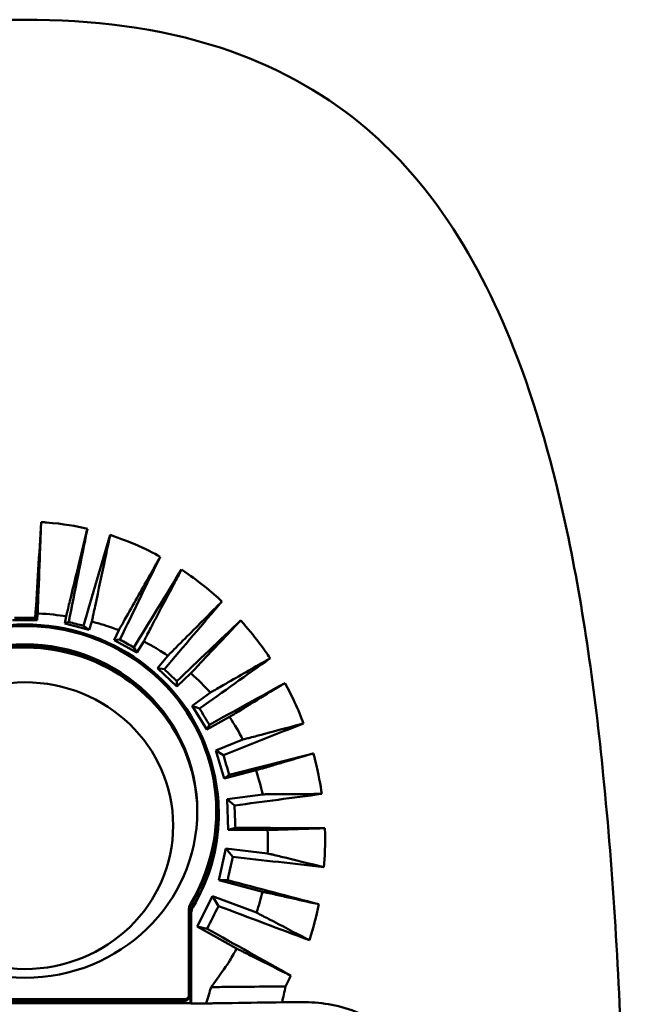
# Model space of a CAD drawing. Header units: millimetres. Extents: x 393 to 1646, y 325 to 1077.
# Tile 8 of 10: x 1197 to 1285, y 654 to 797. Entities that reach past the tile are written whole.
import ezdxf

# ---------------------------------------------------------------- set-up
doc = ezdxf.new("R2010")
doc.units = ezdxf.units.MM
doc.header["$LTSCALE"] = 4
doc.layers.add('Visibile (ISO)', color=7, linetype='Continuous', lineweight=50)

msp = doc.modelspace()

# ---------------------------------------------------------------- linework, layer by layer
at = {"layer": 'Visibile (ISO)'}
for p, q in [((1195.495, 710.091), (1199.064, 710.091)), ((1198.785, 710.445), (1195.773, 710.445)), ((1199.064, 710.091), (1198.785, 710.445)), ((1199.064, 710.091), (1199.127, 711.066)), ((1203.265, 710.649), (1203.06, 709.583)), ((1203.06, 709.583), (1203.646, 709.824)), ((1206.61, 708.663), (1206.985, 709.88)), ((1203.06, 709.583), (1206.61, 708.663)), ((1206.61, 708.663), (1205.764, 709.273)), ((1210.901, 708.627), (1210.224, 707.206)), ((1210.224, 707.206), (1211.059, 707.263)), ((1210.224, 707.206), (1213.503, 705.382)), ((1213.503, 705.382), (1214.514, 707.01)), ((1213.503, 705.382), (1213.08, 706.134)), ((1218.014, 704.936), (1216.511, 703.141)), ((1216.511, 703.141), (1217.515, 702.968)), ((1216.511, 703.141), (1219.318, 700.457)), ((1219.318, 700.457), (1221.342, 702.375)), ((1219.318, 700.457), (1219.322, 701.23)), ((1224.17, 699.589), (1221.52, 697.679)), ((1221.52, 697.679), (1222.61, 697.256)), ((1221.52, 697.679), (1223.643, 694.227)), ((1223.643, 694.227), (1226.945, 696.045)), ((1223.643, 694.227), (1224.038, 694.916)), ((1228.895, 692.766), (1224.947, 691.201)), ((1224.947, 691.201), (1226.056, 690.524)), ((1224.947, 691.201), (1226.181, 687.132)), ((1226.181, 687.132), (1230.795, 688.306)), ((1226.181, 687.132), (1226.916, 687.655)), ((1231.765, 684.823), (1226.608, 684.138)), ((1226.608, 684.138), (1227.681, 683.209)), ((1226.608, 684.138), (1226.776, 679.671)), ((1225.029, 682.144), (1225.029, 682.397)), ((1226.776, 679.671), (1227.8, 679.964)), ((1226.776, 679.671), (1232.467, 679.646)), ((1226.434, 676.944), (1225.421, 672.359)), ((1226.434, 676.944), (1227.428, 675.761)), ((1232.474, 676.26), (1226.434, 676.944)), ((1225.421, 672.359), (1226.685, 672.362)), ((1225.421, 672.359), (1231.714, 670.699)), ((1224.475, 670.06), (1222.25, 665.678)), ((1224.475, 670.06), (1225.346, 668.626)), ((1230.878, 667.664), (1224.475, 670.06)), ((1221.029, 655.605), (1221.029, 667.986)), ((1221.31, 654.515), (1221.313, 667.49)), ((1221.39, 654.496), (1221.394, 667.474)), ((1222.25, 665.678), (1223.699, 665.336)), ((1222.25, 665.678), (1227.985, 662.455)), ((1221.029, 655.351), (1221.029, 655.605)), ((1173.248, 654.516), (1221.31, 654.515)), ((1174.029, 655.121), (1220.529, 655.121)), ((1220.529, 654.867), (1174.029, 654.867)), ((1221.31, 654.515), (1221.39, 654.496)), ((1221.39, 654.496), (1223.569, 654.496)), ((1234.588, 654.668), (1237.951, 654.668))]:
    msp.add_line(p, q, dxfattribs=at)
for centre, major_axis, ratio, start_param, end_param in [((1181.311, 594), (-24.394, -334.999), 0.0285082, 1.9278778, 1.9724076), ((1199.114, 594), (60.188, 334.986), 0.0500061, 1.1833934, 1.2267499), ((1135.963, 594), (-112.885, -334.848), 0.0893923, 1.9522029, 1.9944173), ((1184.416, 594), (153.411, 334.849), 0.0655453, 1.2174879, 1.2559198), ((1112.974, 594), (-216.879, -334.728), 0.0622394, 1.9524167, 1.9884986), ((1166.746, 594), (271.88, 334.448), 0.0707123, 1.2656941, 1.2969115), ((1197.279, 682.397), (27.75, 0), 0.9672427, 5.758629, 9.9493343), ((1700.865, 594), (1307.03, -334.796), 0.0089497, 4.3244329, 4.3261843), ((1077.176, 594), (-361.78, -334.707), 0.0387493, 1.9384782, 1.9664315), ((1197.279, 682.389), (28, 0), 0.9672485, 0.2933583, 2.8482343), ((1446.421, 594), (611.108, -334.748), 0.0212585, 4.3287022, 4.3322837), ((1197.279, 682.144), (25, 0), 0.9672427, 0.005249, 3.1363436), ((1197.276, 681.858), (25.08, 0), 0.9672427, 0.2679806, 2.8531846), ((1197.279, 682.119), (28, 0), 0.9672485, 0.2979831, 1.0559633), ((1141.031, 594), (452.66, 333.772), 0.0633188, 1.3201314, 1.3431292), ((1360.462, 594), (358.645, -334.706), 0.0391114, 4.3391994, 4.3446819), ((1008.763, 594), (-617.468, -334.749), 0.0210009, 1.915509, 1.9345244), ((1316.674, 594), (214.824, -334.729), 0.0626896, 4.3588475, 4.3661828), ((1090.056, 594), (824.428, 333.02), 0.0441092, 1.3729593, 1.3872871), ((1289.828, 594), (111.264, -334.851), 0.0898748, 4.3902588, 4.3991903), ((807.649, 594), (-1331.143, -334.796), 0.0087741, 1.8890115, 1.8986807), ((870.774, 594), (2463.056, 332.514), 0.0165384, 1.4179553, 1.4231479), ((1271.571, 594), (-23.227, 334.989), 0.1164755, 1.2931735, 1.3032089), ((1197.279, 682.144), (27.75, 0), 0.9672427, 5.758629, 6.2831853), ((1258.42, 594), (62.736, 334.89), 0.1369206, 1.3498862, 1.3603362), ((1580.118, 594), (-2886.075, 332.493), 0.0141734, 4.8319185, 4.836532), ((1573.38, 594), (1283.724, -334.795), 0.0091265, 4.4413047, 4.4519728), ((1223.029, 667.986), (-2, 0), 0.9672427, 5.758629, 6.2831853), ((1223.029, 667.732), (-2, 0), 0.9672427, 5.758629, 6.2831853), ((1248.824, 594), (158.164, 334.209), 0.1454972, 1.4148967, 1.4249592), ((1311.104, 594), (-873.202, 332.968), 0.0421934, 4.8116706, 4.8268334), ((1382.332, 594), (604.848, -334.747), 0.0215179, 4.4589432, 4.4797015), ((1220.529, 655.605), (0.5, 0), 0.9672427, 4.712389, 6.2831853), ((1220.529, 655.351), (0.5, 0), 0.9672427, 4.712389, 6.2831853)]:
    msp.add_ellipse(centre, major_axis=major_axis, ratio=ratio, start_param=start_param, end_param=end_param, dxfattribs=at)
for centre, major_axis in [((1197.279, 682.397), (25, 0)), ((1197.276, 680.284), (21.5, 0))]:
    msp.add_ellipse(centre, major_axis=major_axis, ratio=0.9672427, dxfattribs=at)
for points, knots in [([(1109.779, 594), (1109.779, 611.268), (1110.019, 628.59), (1111.313, 662.576), (1112.354, 679.361), (1116.134, 711.218), (1118.776, 726.506), (1127.212, 753.088), (1132.654, 764.997), (1144.015, 778.139), (1147.385, 781.315), (1156.795, 788.249), (1163.505, 791.528), (1176.638, 795.451), (1183.063, 796.488), (1192.07, 797.1), (1194.676, 797.182), (1197.279, 797.182)], [0, 0, 0, 0, 5.1804341, 5.1804341, 10.3224267, 10.3224267, 15.2561788, 15.2561788, 19.5040392, 19.5040392, 21.003995, 21.003995, 23.2691077, 23.2691077, 25.2000702, 25.2000702, 25.9809702, 25.9809702, 25.9809702, 25.9809702]), ([(1197.279, 797.182), (1206.868, 797.182), (1216.701, 796.03), (1233.165, 790.675), (1240.219, 786.84), (1250.609, 778.263), (1254.556, 773.833), (1262.089, 763.085), (1265.402, 756.497), (1271.453, 741.195), (1273.914, 732.255), (1278.3, 711.608), (1279.94, 699.689), (1282.599, 673.139), (1283.438, 658.336), (1284.558, 627.086), (1284.779, 610.519), (1284.779, 594)], [0, 0, 0, 0, 2.8765404, 2.8765404, 5.3167279, 5.3167279, 7.2497886, 7.2497886, 9.6896927, 9.6896927, 12.7117567, 12.7117567, 16.5074337, 16.5074337, 21.0329946, 21.0329946, 25.9888162, 25.9888162, 25.9888162, 25.9888162]), ([(1199.217, 713.39), (1199.314, 715.911), (1199.411, 718.433), (1199.491, 720.527), (1199.534, 721.641), (1199.579, 722.81), (1199.626, 724.032), (1199.63, 724.125), (1199.633, 724.218), (1199.637, 724.312)], [0.4283764, 0.4283764, 0.4283764, 0.4283764, 1.3790202, 1.3790202, 1.3790202, 1.884551, 1.884551, 1.884551, 1.9231605, 1.9231605, 1.9231605, 1.9231605]), ([(1206.342, 723.34), (1204.699, 723.721), (1202.916, 724.062), (1200.223, 724.273), (1200.078, 724.285), (1199.637, 724.312)], [-15.1446356, -15.1446356, -15.1446356, -15.1446356, -3.6909106, -3.6909106, -2.9318655, -2.9318655, -2.9318655, -2.9318655]), ([(1203.812, 712.901), (1204.405, 715.346), (1204.987, 717.75), (1205.49, 719.825), (1205.752, 720.903), (1206.015, 721.991), (1206.277, 723.071), (1206.299, 723.16), (1206.321, 723.25), (1206.342, 723.34)], [-1.86736, -1.86736, -1.86736, -1.86736, -0.890048, -0.890048, -0.890048, -0.3827429, -0.3827429, -0.3827429, -0.3406872, -0.3406872, -0.3406872, -0.3406872]), ([(1209.653, 722.445), (1209.634, 722.355), (1209.615, 722.265), (1209.595, 722.175), (1209.375, 721.14), (1209.152, 720.093), (1208.93, 719.05), (1208.475, 716.914), (1207.954, 714.46), (1207.458, 712.12)], [-2.1788152, -2.1788152, -2.1788152, -2.1788152, -2.1266118, -2.1266118, -2.1266118, -1.5264364, -1.5264364, -1.5264364, -0.2974666, -0.2974666, -0.2974666, -0.2974666]), ([(1216.905, 719.293), (1215.985, 719.797), (1214.732, 720.439), (1212.191, 721.525), (1211.432, 721.805), (1209.653, 722.445)], [-2.2034597, -2.2034597, -2.2034597, -2.2034597, -1.0165273, -1.0165273, -0.2244248, -0.2244248, -0.2244248, -0.2244248]), ([(1212.016, 710.607), (1213.193, 712.697), (1214.385, 714.815), (1215.462, 716.728), (1215.9, 717.506), (1216.339, 718.288), (1216.776, 719.065), (1216.819, 719.141), (1216.862, 719.217), (1216.905, 719.293)], [-1.7208056, -1.7208056, -1.7208056, -1.7208056, -0.7233204, -0.7233204, -0.7233204, -0.3180544, -0.3180544, -0.3180544, -0.2783269, -0.2783269, -0.2783269, -0.2783269]), ([(1219.996, 717.448), (1219.956, 717.372), (1219.915, 717.295), (1219.875, 717.219), (1219.499, 716.505), (1219.126, 715.795), (1218.757, 715.096), (1218.12, 713.885), (1217.504, 712.712), (1216.458, 710.719), (1216.043, 709.928), (1215.629, 709.139), (1215.6, 709.084), (1215.571, 709.028), (1215.542, 708.972)], [-1.8434809, -1.8434809, -1.8434809, -1.8434809, -1.8034653, -1.8034653, -1.8034653, -1.4295147, -1.4295147, -1.4295147, -0.7824968, -0.7824968, -0.3709237, -0.3709237, -0.3709237, -0.3419445, -0.3419445, -0.3419445, -0.3419445]), ([(1225.859, 712.802), (1225.162, 713.454), (1224.281, 714.235), (1222.176, 715.917), (1221.397, 716.466), (1219.996, 717.448)], [-1.5538353, -1.5538353, -1.5538353, -1.5538353, -0.8716593, -0.8716593, -0.1887756, -0.1887756, -0.1887756, -0.1887756]), ([(1219.576, 706.5), (1221.226, 708.152), (1222.903, 709.833), (1224.432, 711.369), (1224.856, 711.794), (1225.275, 712.216), (1225.687, 712.63), (1225.745, 712.687), (1225.802, 712.745), (1225.859, 712.802)], [-1.2801313, -1.2801313, -1.2801313, -1.2801313, -0.3252809, -0.3252809, -0.3252809, -0.060748, -0.060748, -0.060748, -0.0240095, -0.0240095, -0.0240095, -0.0240095]), ([(1199.127, 711.066), (1199.133, 711.214), (1199.139, 711.362), (1199.144, 711.509), (1199.154, 711.748), (1199.163, 711.988), (1199.172, 712.228)], [0.1351483, 0.1351483, 0.1351483, 0.1351483, 0.19122149, 0.19122149, 0.19122149, 0.28221417, 0.28221417, 0.28221417, 0.28221417]), ([(1203.265, 710.649), (1203.3, 710.792), (1203.335, 710.935), (1203.369, 711.078), (1203.426, 711.31), (1203.482, 711.542), (1203.538, 711.775)], [-2.16697287, -2.16697287, -2.16697287, -2.16697287, -2.10977084, -2.10977084, -2.10977084, -2.01712519, -2.01712519, -2.01712519, -2.01712519]), ([(1203.265, 710.649), (1202.148, 710.822), (1200.85, 710.981), (1199.186, 711.064), (1199.157, 711.065), (1199.127, 711.066)], [-2.6952344, -2.6952344, -2.6952344, -2.6952344, -1.539815, -1.539815, -1.5206441, -1.5206441, -1.5206441, -1.5206441]), ([(1207.221, 710.998), (1207.172, 710.766), (1207.123, 710.534), (1207.075, 710.306), (1207.045, 710.164), (1207.015, 710.022), (1206.985, 709.88)], [-0.09937644, -0.09937644, -0.09937644, -0.09937644, 0.02548406, 0.02548406, 0.02548406, 0.10281065, 0.10281065, 0.10281065, 0.10281065]), ([(1210.901, 708.627), (1210.309, 708.854), (1209.719, 709.073), (1208.137, 709.566), (1207.563, 709.73), (1206.985, 709.88)], [-0.298796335, -0.298796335, -0.298796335, -0.298796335, -0.240489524, -0.240489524, -0.207678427, -0.207678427, -0.207678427, -0.207678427]), ([(1228.572, 710.058), (1228.517, 710), (1228.462, 709.942), (1228.408, 709.885), (1228.076, 709.533), (1227.745, 709.182), (1227.417, 708.834), (1226.442, 707.8), (1225.506, 706.806), (1224.036, 705.244), (1223.517, 704.691), (1222.998, 704.14), (1222.934, 704.072), (1222.87, 704.003), (1222.806, 703.935)], [-1.6608563, -1.6608563, -1.6608563, -1.6608563, -1.6247992, -1.6247992, -1.6247992, -1.4055712, -1.4055712, -1.4055712, -0.7551508, -0.7551508, -0.405114, -0.405114, -0.405114, -0.3619405, -0.3619405, -0.3619405, -0.3619405]), ([(1232.839, 704.558), (1232.383, 705.244), (1231.893, 705.945), (1230.38, 707.964), (1229.653, 708.815), (1228.572, 710.058)], [-1.3900526, -1.3900526, -1.3900526, -1.3900526, -0.9603746, -0.9603746, -0.2713236, -0.2713236, -0.2713236, -0.2713236]), ([(1210.901, 708.627), (1210.971, 708.752), (1211.042, 708.878), (1211.113, 709.004), (1211.228, 709.207), (1211.343, 709.411), (1211.458, 709.616)], [-2.03845678, -2.03845678, -2.03845678, -2.03845678, -1.97743422, -1.97743422, -1.97743422, -1.87896404, -1.87896404, -1.87896404, -1.87896404]), ([(1215.026, 707.989), (1214.921, 707.787), (1214.815, 707.585), (1214.709, 707.382), (1214.644, 707.258), (1214.579, 707.134), (1214.514, 707.01)], [-0.17288599, -0.17288599, -0.17288599, -0.17288599, -0.06961079, -0.06961079, -0.06961079, -0.0064134, -0.0064134, -0.0064134, -0.0064134]), ([(1218.014, 704.936), (1217.514, 705.273), (1216.909, 705.671), (1215.5, 706.486), (1215.01, 706.754), (1214.514, 707.01)], [-1.11268262, -1.11268262, -1.11268262, -1.11268262, -0.6573307, -0.6573307, -0.42033004, -0.42033004, -0.42033004, -0.42033004]), ([(1218.014, 704.936), (1218.112, 705.035), (1218.211, 705.134), (1218.31, 705.233), (1218.729, 705.651), (1219.152, 706.075), (1219.576, 706.5)], [-1.5843809, -1.5843809, -1.5843809, -1.5843809, -1.52595539, -1.52595539, -1.52595539, -1.28013131, -1.28013131, -1.28013131, -1.28013131]), ([(1226.037, 700.656), (1228.014, 701.786), (1230.016, 702.935), (1231.864, 703.997), (1232.124, 704.147), (1232.384, 704.296), (1232.644, 704.445), (1232.709, 704.483), (1232.774, 704.52), (1232.839, 704.558)], [-1.1996433, -1.1996433, -1.1996433, -1.1996433, -0.2506482, -0.2506482, -0.2506482, -0.1170612, -0.1170612, -0.1170612, -0.0834594, -0.0834594, -0.0834594, -0.0834594]), ([(1222.806, 703.935), (1222.412, 703.516), (1222.015, 703.093), (1221.619, 702.67), (1221.526, 702.572), (1221.434, 702.473), (1221.342, 702.375)], [-0.36194054, -0.36194054, -0.36194054, -0.36194054, -0.09635282, -0.09635282, -0.09635282, -0.0344603, -0.0344603, -0.0344603, -0.0344603]), ([(1224.17, 699.589), (1224.287, 699.656), (1224.405, 699.724), (1224.524, 699.791), (1224.716, 699.901), (1224.908, 700.011), (1225.101, 700.121)], [-1.50098491, -1.50098491, -1.50098491, -1.50098491, -1.44323863, -1.44323863, -1.44323863, -1.34993246, -1.34993246, -1.34993246, -1.34993246]), ([(1235.004, 700.972), (1234.941, 700.933), (1234.879, 700.895), (1234.816, 700.857), (1234.647, 700.754), (1234.477, 700.65), (1234.308, 700.547), (1233.005, 699.752), (1231.77, 698.998), (1230.036, 697.938), (1229.544, 697.637), (1229.053, 697.337), (1228.941, 697.268), (1228.83, 697.2), (1228.718, 697.131)], [-1.4940183, -1.4940183, -1.4940183, -1.4940183, -1.4618714, -1.4618714, -1.4618714, -1.3747122, -1.3747122, -1.3747122, -0.7036438, -0.7036438, -0.4395569, -0.4395569, -0.4395569, -0.3794178, -0.3794178, -0.3794178, -0.3794178]), ([(1237.694, 695.11), (1237.33, 696.069), (1236.914, 697.077), (1235.925, 699.215), (1235.511, 700.016), (1235.004, 700.972)], [-1.7374367, -1.7374367, -1.7374367, -1.7374367, -1.1057772, -1.1057772, -0.5434161, -0.5434161, -0.5434161, -0.5434161]), ([(1227.828, 696.586), (1227.645, 696.474), (1227.462, 696.362), (1227.28, 696.251), (1227.168, 696.182), (1227.056, 696.113), (1226.945, 696.045)], [-0.22011704, -0.22011704, -0.22011704, -0.22011704, -0.12208044, -0.12208044, -0.12208044, -0.06193372, -0.06193372, -0.06193372, -0.06193372]), ([(1230.927, 693.304), (1233.079, 693.875), (1235.246, 694.454), (1237.273, 694.997), (1237.345, 695.017), (1237.417, 695.036), (1237.49, 695.055), (1237.558, 695.074), (1237.626, 695.092), (1237.694, 695.11)], [-1.10604981, -1.10604981, -1.10604981, -1.10604981, -0.18802168, -0.18802168, -0.18802168, -0.15527995, -0.15527995, -0.15527995, -0.1243736, -0.1243736, -0.1243736, -0.1243736]), ([(1228.895, 692.766), (1229.023, 692.8), (1229.152, 692.833), (1229.281, 692.868), (1229.489, 692.923), (1229.699, 692.978), (1229.908, 693.034)], [-1.39647437, -1.39647437, -1.39647437, -1.39647437, -1.34097534, -1.34097534, -1.34097534, -1.25112849, -1.25112849, -1.25112849, -1.25112849]), ([(1221.59, 668.501), (1223.158, 671.138), (1224.257, 674.015), (1225.51, 680.477), (1225.475, 684.036), (1224.55, 688.362), (1224.319, 689.223), (1224.045, 690.07)], [5.2951153, 5.2951153, 5.2951153, 5.2951153, 6.2407738, 6.2407738, 7.3343619, 7.3343619, 7.6107243, 7.6107243, 7.6107243, 7.6107243]), ([(1224.083, 690.221), (1225.099, 687.124), (1225.533, 683.873), (1225.244, 678.402), (1224.846, 676.203), (1223.559, 672.126), (1222.718, 670.251), (1221.67, 668.484)], [-2.3889464, -2.3889464, -2.3889464, -2.3889464, -1.3797159, -1.3797159, -0.6898623, -0.6898623, -0.057652, -0.057652, -0.057652, -0.057652]), ([(1239.113, 690.761), (1239.047, 690.741), (1238.981, 690.722), (1238.915, 690.703), (1238.908, 690.7), (1238.9, 690.698), (1238.893, 690.696), (1237.406, 690.258), (1236, 689.844), (1233.985, 689.249), (1233.366, 689.066), (1232.748, 688.884)], [-1.36716357, -1.36716357, -1.36716357, -1.36716357, -1.33806294, -1.33806294, -1.33806294, -1.33475239, -1.33475239, -1.33475239, -0.67772786, -0.67772786, -0.38692033, -0.38692033, -0.38692033, -0.38692033]), ([(1240.331, 684.884), (1240.154, 686.127), (1239.865, 687.796), (1239.304, 690.043), (1239.214, 690.387), (1239.113, 690.761)], [-2.3880333, -2.3880333, -2.3880333, -2.3880333, -1.0495982, -1.0495982, -0.823781, -0.823781, -0.823781, -0.823781]), ([(1231.768, 688.594), (1231.567, 688.534), (1231.366, 688.475), (1231.165, 688.415), (1231.042, 688.379), (1230.918, 688.342), (1230.795, 688.306)], [-0.23292016, -0.23292016, -0.23292016, -0.23292016, -0.13776454, -0.13776454, -0.13776454, -0.07928734, -0.07928734, -0.07928734, -0.07928734]), ([(1231.765, 684.823), (1231.896, 684.824), (1232.026, 684.824), (1232.157, 684.825), (1232.369, 684.826), (1232.582, 684.827), (1232.795, 684.828)], [-1.373798, -1.373798, -1.373798, -1.373798, -1.31694021, -1.31694021, -1.31694021, -1.2247655, -1.2247655, -1.2247655, -1.2247655]), ([(1233.829, 684.835), (1234.661, 684.84), (1235.495, 684.845), (1237.584, 684.861), (1238.857, 684.871), (1240.128, 684.882), (1240.196, 684.883), (1240.263, 684.884), (1240.331, 684.884)], [-1.07580463, -1.07580463, -1.07580463, -1.07580463, -0.71691947, -0.71691947, -0.1723517, -0.1723517, -0.1723517, -0.14341085, -0.14341085, -0.14341085, -0.14341085]), ([(1240.776, 679.907), (1240.708, 679.905), (1240.642, 679.903), (1240.578, 679.901), (1239.14, 679.856), (1237.769, 679.814), (1235.767, 679.751), (1235.12, 679.731), (1234.475, 679.71)], [-1.28716463, -1.28716463, -1.28716463, -1.28716463, -1.26073441, -1.26073441, -1.26073441, -0.66370061, -0.66370061, -0.37910917, -0.37910917, -0.37910917, -0.37910917]), ([(1233.468, 679.678), (1233.262, 679.672), (1233.055, 679.665), (1232.848, 679.658), (1232.721, 679.654), (1232.594, 679.65), (1232.467, 679.646)], [-0.23095591, -0.23095591, -0.23095591, -0.23095591, -0.13956046, -0.13956046, -0.13956046, -0.08342244, -0.08342244, -0.08342244, -0.08342244]), ([(1234.475, 679.71), (1234.449, 679.709), (1234.423, 679.709), (1234.397, 679.708), (1234.087, 679.698), (1233.778, 679.688), (1233.468, 679.678)], [-0.37910917, -0.37910917, -0.37910917, -0.37910917, -0.36761902, -0.36761902, -0.36761902, -0.23095591, -0.23095591, -0.23095591, -0.23095591]), ([(1232.474, 676.26), (1232.599, 676.229), (1232.724, 676.198), (1232.85, 676.168), (1233.012, 676.128), (1233.174, 676.088), (1233.378, 676.038), (1233.42, 676.027), (1233.461, 676.017)], [-1.31436425, -1.31436425, -1.31436425, -1.31436425, -1.25948366, -1.25948366, -1.25948366, -1.18855455, -1.18855455, -1.1705194, -1.1705194, -1.1705194, -1.1705194]), ([(1234.451, 675.774), (1236.435, 675.287), (1238.456, 674.794), (1240.455, 674.309), (1240.519, 674.293), (1240.583, 674.277), (1240.647, 674.262)], [-1.02707383, -1.02707383, -1.02707383, -1.02707383, -0.16826531, -0.16826531, -0.16826531, -0.14071054, -0.14071054, -0.14071054, -0.14071054]), ([(1232.685, 670.484), (1232.485, 670.528), (1232.284, 670.573), (1232.084, 670.617), (1231.961, 670.645), (1231.837, 670.672), (1231.714, 670.699)], [-0.21098914, -0.21098914, -0.21098914, -0.21098914, -0.12260073, -0.12260073, -0.12260073, -0.06827326, -0.06827326, -0.06827326, -0.06827326]), ([(1239.891, 668.883), (1239.827, 668.897), (1239.764, 668.911), (1239.701, 668.925), (1238.278, 669.242), (1236.924, 669.543), (1235.052, 669.959), (1234.379, 670.108), (1233.707, 670.257), (1233.692, 670.261), (1233.676, 670.264), (1233.661, 670.268)], [-1.20607085, -1.20607085, -1.20607085, -1.20607085, -1.18266137, -1.18266137, -1.18266137, -0.6564686, -0.6564686, -0.36091754, -0.36091754, -0.36091754, -0.35407514, -0.35407514, -0.35407514, -0.35407514]), ([(1221.313, 667.49), (1221.314, 667.665), (1221.336, 667.839), (1221.428, 668.18), (1221.498, 668.346), (1221.59, 668.501)], [0, 0, 0, 0, 0.05415648, 0.05415648, 0.10953181, 0.10953181, 0.10953181, 0.10953181]), ([(1221.67, 668.484), (1221.58, 668.332), (1221.511, 668.168), (1221.417, 667.827), (1221.394, 667.651), (1221.394, 667.474)], [-0.10937649, -0.10937649, -0.10937649, -0.10937649, -0.05490561, -0.05490561, 0, 0, 0, 0]), ([(1230.878, 667.664), (1230.991, 667.605), (1231.104, 667.546), (1231.217, 667.486), (1231.401, 667.39), (1231.585, 667.293), (1231.77, 667.197)], [-1.26751399, -1.26751399, -1.26751399, -1.26751399, -1.21665056, -1.21665056, -1.21665056, -1.13450628, -1.13450628, -1.13450628, -1.13450628]), ([(1232.664, 666.729), (1234.534, 665.751), (1236.409, 664.772), (1238.205, 663.836), (1238.256, 663.809), (1238.307, 663.783), (1238.358, 663.756), (1238.416, 663.726), (1238.475, 663.696), (1238.533, 663.665)], [-1.00179252, -1.00179252, -1.00179252, -1.00179252, -0.1696903, -0.1696903, -0.1696903, -0.14608788, -0.14608788, -0.14608788, -0.11908935, -0.11908935, -0.11908935, -0.11908935]), ([(1224.286, 656.868), (1226.148, 659.417), (1226.423, 659.823), (1227.364, 661.34), (1227.695, 661.917), (1227.985, 662.455)], [-1.3173116, -1.3173116, -1.3173116, -1.3173116, -1.13321143, -1.13321143, -1.00851245, -1.00851245, -1.00851245, -1.00851245]), ([(1228.872, 662.012), (1228.689, 662.104), (1228.506, 662.195), (1228.323, 662.287), (1228.21, 662.343), (1228.098, 662.399), (1227.985, 662.455)], [-0.20242439, -0.20242439, -0.20242439, -0.20242439, -0.11701101, -0.11701101, -0.11701101, -0.06442875, -0.06442875, -0.06442875, -0.06442875]), ([(1235.849, 658.526), (1235.791, 658.555), (1235.733, 658.584), (1235.674, 658.614), (1235.541, 658.68), (1235.408, 658.747), (1235.274, 658.814), (1233.492, 659.705), (1231.623, 660.639), (1229.762, 661.568)], [-1.2977992, -1.2977992, -1.2977992, -1.2977992, -1.26958778, -1.26958778, -1.26958778, -1.20495042, -1.20495042, -1.20495042, -0.34031854, -0.34031854, -0.34031854, -0.34031854]), ([(1235.083, 656.969), (1235.039, 656.969), (1234.995, 656.969), (1234.951, 656.968), (1233.75, 656.956), (1232.531, 656.945), (1229.224, 656.914), (1227.964, 656.902), (1226.747, 656.891)], [-0.0179232, -0.0179232, -0.0179232, -0.0179232, 0, 0, 0, 0.4901656, 0.4901656, 1.3351182, 1.3351182, 1.3351182, 1.3351182]), ([(1234.588, 654.668), (1234.667, 655.043), (1234.747, 655.418), (1234.912, 656.185), (1234.997, 656.577), (1235.083, 656.969)], [-0.28860358, -0.28860358, -0.28860358, -0.28860358, -0.17173293, -0.17173293, -0.04926624, -0.04926624, -0.04926624, -0.04926624]), ([(1223.569, 654.496), (1223.693, 654.909), (1223.818, 655.321), (1224.057, 656.112), (1224.171, 656.49), (1224.286, 656.868)], [-0.31460594, -0.31460594, -0.31460594, -0.31460594, -0.18138624, -0.18138624, -0.05911458, -0.05911458, -0.05911458, -0.05911458]), ([(1225.507, 656.879), (1225.264, 656.877), (1225.013, 656.875), (1224.749, 656.872), (1224.594, 656.871), (1224.44, 656.87), (1224.286, 656.868)], [1.61905975, 1.61905975, 1.61905975, 1.61905975, 1.78023467, 1.78023467, 1.78023467, 1.8743985, 1.8743985, 1.8743985, 1.8743985]), ([(1223.569, 654.496), (1223.722, 654.499), (1223.875, 654.501), (1224.029, 654.503), (1224.28, 654.507), (1224.531, 654.511), (1224.781, 654.515), (1225.148, 654.521), (1225.578, 654.527), (1226.012, 654.534)], [-1.65631737, -1.65631737, -1.65631737, -1.65631737, -1.59500317, -1.59500317, -1.59500317, -1.49452697, -1.49452697, -1.49452697, -1.34721644, -1.34721644, -1.34721644, -1.34721644]), ([(1226.012, 654.534), (1226.481, 654.541), (1226.956, 654.549), (1229.746, 654.591), (1232.21, 654.63), (1234.588, 654.668)], [-1.3472164, -1.3472164, -1.3472164, -1.3472164, -1.1880335, -1.1880335, -0.2390722, -0.2390722, -0.2390722, -0.2390722]), ([(1257.894, 634.617), (1257.897, 635.873), (1257.78, 637.172), (1257.282, 639.758), (1256.9, 641.045), (1255.887, 643.514), (1255.256, 644.699), (1253.794, 646.891), (1252.963, 647.899), (1251.194, 649.678), (1250.196, 650.512), (1248.02, 651.985), (1246.842, 652.623), (1244.382, 653.648), (1243.097, 654.037), (1240.511, 654.547), (1239.21, 654.668), (1237.951, 654.668)], [9.0856806, 9.0856806, 9.0856806, 9.0856806, 9.4652841, 9.4652841, 9.8454862, 9.8454862, 10.2256883, 10.2256883, 10.6058905, 10.6058905, 10.9836785, 10.9836785, 11.3614666, 11.3614666, 11.7392546, 11.7392546, 12.1170264, 12.1170264, 12.1170264, 12.1170264])]:
    msp.add_open_spline(points, degree=3, knots=knots, dxfattribs=at)
for points in [[(1199.172, 712.228), (1199.187, 712.614), (1199.202, 713.002), (1199.217, 713.39)], [(1203.538, 711.775), (1203.63, 712.151), (1203.721, 712.526), (1203.812, 712.901)], [(1207.458, 712.12), (1207.379, 711.742), (1207.299, 711.368), (1207.221, 710.998)], [(1211.458, 709.616), (1211.644, 709.945), (1211.83, 710.276), (1212.016, 710.607)], [(1215.542, 708.972), (1215.371, 708.647), (1215.199, 708.319), (1215.026, 707.989)], [(1224.17, 699.589), (1223.331, 700.521), (1222.435, 701.419), (1221.342, 702.375)], [(1225.101, 700.121), (1225.412, 700.298), (1225.725, 700.477), (1226.037, 700.656)], [(1228.718, 697.131), (1228.421, 696.95), (1228.124, 696.768), (1227.828, 696.586)], [(1228.895, 692.766), (1228.332, 693.854), (1227.732, 694.883), (1226.945, 696.045)], [(1229.908, 693.034), (1230.247, 693.123), (1230.587, 693.213), (1230.927, 693.304)], [(1232.748, 688.884), (1232.421, 688.787), (1232.094, 688.69), (1231.768, 688.594)], [(1231.765, 684.823), (1231.576, 685.689), (1231.279, 686.882), (1230.795, 688.306)], [(1232.795, 684.828), (1233.139, 684.83), (1233.484, 684.832), (1233.829, 684.835)], [(1240.647, 674.262), (1240.76, 675.638), (1240.861, 677.59), (1240.776, 679.907)], [(1232.474, 676.26), (1232.519, 677.15), (1232.541, 678.296), (1232.467, 679.646)], [(1233.461, 676.017), (1233.79, 675.936), (1234.12, 675.855), (1234.451, 675.774)], [(1230.878, 667.664), (1231.236, 668.757), (1231.494, 669.722), (1231.714, 670.699)], [(1233.661, 670.268), (1233.335, 670.34), (1233.01, 670.412), (1232.685, 670.484)], [(1238.533, 663.665), (1239.108, 665.45), (1239.522, 667.038), (1239.891, 668.883)], [(1231.77, 667.197), (1232.067, 667.041), (1232.366, 666.885), (1232.664, 666.729)], [(1229.762, 661.568), (1229.465, 661.716), (1229.169, 661.865), (1228.872, 662.012)], [(1235.083, 656.969), (1235.352, 657.49), (1235.604, 658.002), (1235.849, 658.526)], [(1226.747, 656.891), (1226.338, 656.887), (1225.935, 656.883), (1225.507, 656.879)]]:
    msp.add_open_spline(points, degree=3, dxfattribs=at)
msp.add_rational_spline([(1227.8, 679.964), (1234.288, 679.935), (1240.776, 679.907)], [0.999996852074, 0.999996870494, 0.999996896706], degree=2, dxfattribs=at)

doc.saveas('drawing.dxf')
